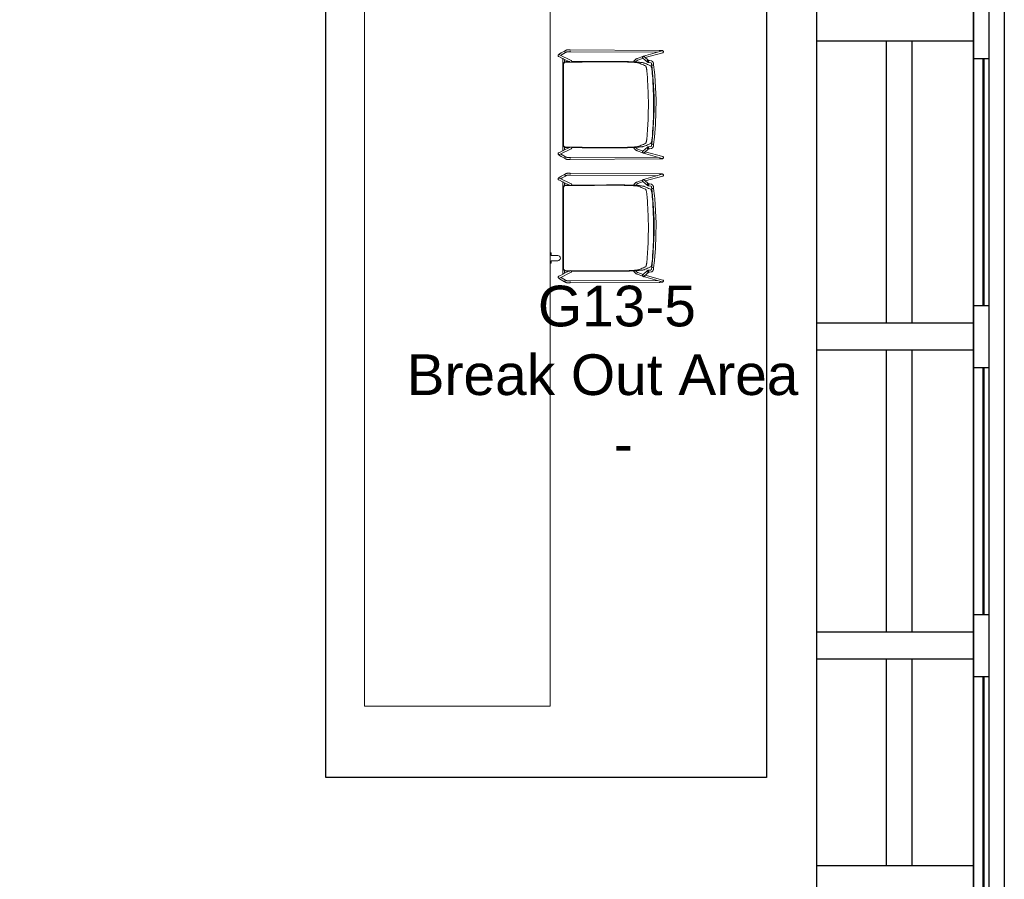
# Model space of a CAD drawing. Header units: inches. Extents: x -1 to 4727, y -3 to 1727.
# Tile 153 of 163: x 4536 to 4727, y 757 to 924. Entities that reach past the tile are written whole.
import ezdxf

# ---------------------------------------------------------------- set-up
doc = ezdxf.new("R2010")
doc.units = ezdxf.units.IN
doc.header["$LTSCALE"] = 42
doc.header["$MEASUREMENT"] = 0
doc.layers.get('0').update_dxf_attribs({"linetype": 'CONTINUOUS'})
for name, color, linetype in [('A-GLAZ', 8, 'CONTINUOUS'), ('A-WALL', 7, 'CONTINUOUS'), ('I-FURN', 8, 'CONTINUOUS'), ('I-FURN-CHAR', 9, 'CONTINUOUS'), ('Room Names & IDs', 7, 'CONTINUOUS'), ('triGrossAreaLayer', 7, 'CONTINUOUS'), ('triLabelLayer', 7, 'CONTINUOUS'), ('triMeasuredGrossAreaLayer', 7, 'CONTINUOUS'), ('triSpaceLayer', 7, 'CONTINUOUS')]:
    doc.layers.add(name, color=color, linetype=linetype)
doc.styles.add('PDF Helvetica', font='Helvetica.ttf')
doc.styles.get("Standard").update_dxf_attribs({"font": 'romans.shx'})

# ---------------------------------------------------------------- blocks, each defined once
blk = doc.blocks.new('CISCO Breakout Counter - CISCO Breakout Counter-V329-FURNITURE PLAN - FLOOR 09 - EAST')
at = {"lineweight": 9}
for p, q in [((66.74, 12), (-89.26, 12)), ((-89.26, 12), (-89.26, -24)), ((66.74, -24), (66.74, 12)), ((-89.26, -24), (66.74, -24)), ((-3.26, -24), (-3.26, -24.25)), ((-3.26, -24.25), (-2.76, -24.25)), ((-2.76, -24.25), (-2.76, -25.5)), ((-1.76, -25.5), (-1.76, -24.25)), ((-1.76, -24.25), (-1.26, -24.25)), ((-1.26, -24.25), (-1.26, -24))]:
    blk.add_line(p, q, dxfattribs=at)
blk.add_arc((-2.26, -25.5), 0.5, 180, 360, dxfattribs=at)
blk = doc.blocks.new('Hightower_Alo_Counter_Stool - Hightower_Alo_Counter_Stool-4334188-FURNITURE PLAN - FLOOR 09 - EAST')
at = {"lineweight": 9}
for p, q in [((-10.42, 10.05), (-10.52, 9.88)), ((-10.06, 10.69), (-10.42, 10.05)), ((-10.42, 10.05), (-10.14, 9.89)), ((-10.36, 10.01), (-10.42, 10.05)), ((-10.24, 9.95), (-10.33, 9.99)), ((-10.1, 9.86), (-10.24, 9.95)), ((-10.19, 9.7), (-10.1, 9.86)), ((-10.1, 9.86), (-9.73, 10.5)), ((-9.71, 11.05), (-9.71, 11.04)), ((-9.7, 11.02), (-8.58, 8.77)), ((-8.93, 10.31), (-9.36, 11.18)), ((9.02, 10.39), (-9.02, 10.39)), ((-8.24, 8.93), (-8.92, 10.29)), ((-8.8, 10.05), (-8.19, 10.05)), ((-8.35, 8.99), (-8.35, 9.76)), ((-7.77, 10.26), (-7.85, 10.26)), ((7.85, 10.26), (7.77, 10.26)), ((8.22, 10.05), (8.8, 10.05)), ((8.92, 10.29), (8.24, 8.93)), ((8.35, 9.76), (8.35, 8.99)), ((8.58, 8.77), (9.7, 11.02)), ((9.36, 11.18), (8.93, 10.31)), ((9.71, 11.04), (9.71, 11.05)), ((9.73, 10.5), (10.1, 9.86)), ((10.42, 10.05), (10.06, 10.69)), ((10.24, 9.95), (10.1, 9.86)), ((10.1, 9.86), (10.19, 9.7)), ((10.14, 9.89), (10.42, 10.05)), ((10.33, 9.99), (10.24, 9.95)), ((10.42, 10.05), (10.36, 10.01)), ((10.52, 9.88), (10.42, 10.05)), ((-10.64, 9.41), (-10.64, 8.94)), ((-10.64, 8.94), (-10.55, -8.36)), ((-10.26, 8.94), (-10.36, 8.94)), ((-10.26, 8.94), (-10.26, 9.41)), ((-10.17, -7.92), (-10.26, 8.94)), ((10.26, 8.94), (10.17, -7.92)), ((10.26, 9.41), (10.26, 8.94)), ((10.36, 8.94), (10.26, 8.94)), ((10.55, -8.36), (10.64, 8.94)), ((10.64, 8.94), (10.64, 9.41)), ((-9.44, -5.31), (-10.46, -8.92)), ((-10.09, -9.02), (-9.14, -5.63)), ((-9.39, -5.2), (-9.42, -5.27)), ((-8.94, -4.04), (-9.36, -5.18)), ((-9.35, -5.41), (-9.34, -5.42)), ((-9.34, -5.42), (-8.54, -6.31)), ((-9.06, -5.18), (-9.06, -5.16)), ((-8.26, -6.06), (-9.06, -5.17)), ((-9.02, -5.23), (-8.62, -4.16)), ((9.06, -5.17), (8.26, -6.06)), ((8.54, -6.31), (9.34, -5.42)), ((8.62, -4.16), (9.01, -5.22)), ((9.36, -5.18), (8.94, -4.04)), ((9.06, -5.16), (9.06, -5.18)), ((9.14, -5.63), (10.09, -9.02)), ((9.34, -5.42), (9.35, -5.41)), ((9.42, -5.27), (9.39, -5.2)), ((10.46, -8.92), (9.44, -5.31)), ((-8.57, -6.26), (-8.57, -6.27)), ((-8.56, -6.37), (-8.56, -6.4)), ((-8.56, -6.4), (-8.52, -6.77)), ((-8.22, -6.12), (-8.23, -6.11)), ((-8.18, -6.37), (-8.19, -6.33)), ((-8.15, -6.73), (-8.18, -6.37)), ((-7.87, -7.24), (-7.76, -7.25)), ((-7.72, -6.88), (-7.83, -6.87)), ((-7.71, -7.25), (-7.67, -6.88)), ((-7.71, -7.25), (-6.28, -7.4)), ((-7.65, -6.88), (-7.69, -6.88)), ((-7.69, -7.26), (-7.65, -7.26)), ((-6.24, -7.03), (-7.67, -6.88)), ((-7.65, -6.91), (-7.65, -6.99)), ((-7.65, -7.13), (-7.65, -7.17)), ((-7.65, -7.17), (-7.65, -7.21)), ((7.67, -6.88), (6.24, -7.03)), ((6.28, -7.4), (7.71, -7.25)), ((7.69, -6.88), (7.65, -6.88)), ((7.65, -6.99), (7.65, -6.91)), ((7.65, -7.17), (7.65, -7.13)), ((7.65, -7.21), (7.65, -7.17)), ((7.65, -7.26), (7.69, -7.26)), ((7.67, -6.88), (7.71, -7.25)), ((7.83, -6.87), (7.72, -6.88)), ((7.76, -7.25), (7.87, -7.24)), ((8.18, -6.37), (8.15, -6.73)), ((8.19, -6.33), (8.18, -6.37)), ((8.23, -6.11), (8.22, -6.12)), ((8.52, -6.77), (8.56, -6.4)), ((8.56, -6.4), (8.56, -6.37)), ((8.57, -6.27), (8.57, -6.26)), ((-10.14, -9.09), (-10.13, -9.08)), ((10.13, -9.08), (10.14, -9.09))]:
    blk.add_line(p, q, dxfattribs=at)
at = {"lineweight": 9, "flags": 128}
for points in [[(-10.52, 9.88), (-10.54, 9.85), (-10.55, 9.81), (-10.57, 9.78), (-10.58, 9.75), (-10.59, 9.71), (-10.6, 9.67), (-10.61, 9.64), (-10.62, 9.6), (-10.63, 9.56), (-10.63, 9.53), (-10.64, 9.49), (-10.64, 9.45), (-10.64, 9.41), (-10.64, 9.41)], [(-10.26, 9.41), (-10.26, 9.44), (-10.26, 9.46), (-10.26, 9.48), (-10.26, 9.5), (-10.25, 9.53), (-10.25, 9.55), (-10.24, 9.57), (-10.24, 9.59), (-10.23, 9.61), (-10.22, 9.63), (-10.21, 9.65), (-10.2, 9.67), (-10.19, 9.69), (-10.19, 9.7)], [(-9.45, 11.27), (-9.52, 11.3), (-9.58, 11.3), (-9.62, 11.28), (-9.65, 11.27), (-9.67, 11.26), (-9.68, 11.25), (-9.69, 11.23), (-9.7, 11.22), (-9.71, 11.21), (-9.72, 11.2), (-9.73, 11.19), (-9.74, 11.18), (-9.75, 11.17), (-9.76, 11.16), (-9.77, 11.15), (-9.78, 11.13), (-9.79, 11.12), (-9.8, 11.1), (-9.81, 11.09), (-9.82, 11.07), (-9.83, 11.06), (-9.84, 11.04), (-9.85, 11.02), (-9.87, 11), (-9.88, 10.99), (-9.89, 10.97), (-9.9, 10.95), (-9.91, 10.93), (-9.93, 10.91), (-9.94, 10.89), (-9.95, 10.87), (-9.97, 10.85), (-9.98, 10.83), (-9.99, 10.8), (-10, 10.78), (-10.02, 10.76), (-10.03, 10.74), (-10.04, 10.72), (-10.05, 10.69), (-10.06, 10.69)], [(-9.58, 10.76), (-9.59, 10.74), (-9.6, 10.73), (-9.61, 10.71), (-9.62, 10.69), (-9.64, 10.67), (-9.65, 10.65), (-9.66, 10.63), (-9.67, 10.61), (-9.68, 10.59), (-9.7, 10.57), (-9.71, 10.55), (-9.72, 10.52), (-9.73, 10.5)], [(-9.45, 11.27), (-9.38, 11.22), (-9.36, 11.17)], [(-8.28, 9.76), (-8.28, 8.18), (-8.28, 6.61)], [(8.28, 6.61), (8.28, 8.18), (8.28, 9.76)], [(9.45, 11.27), (9.38, 11.22), (9.36, 11.17)], [(9.45, 11.27), (9.52, 11.3), (9.58, 11.3), (9.62, 11.28), (9.65, 11.27), (9.67, 11.26), (9.68, 11.25), (9.69, 11.23), (9.7, 11.22), (9.71, 11.21), (9.72, 11.2), (9.73, 11.19), (9.74, 11.18), (9.75, 11.17), (9.76, 11.16), (9.77, 11.15), (9.78, 11.13), (9.79, 11.12), (9.8, 11.1), (9.81, 11.09), (9.82, 11.07), (9.83, 11.06), (9.84, 11.04), (9.85, 11.02), (9.87, 11), (9.88, 10.99), (9.89, 10.97), (9.9, 10.95), (9.91, 10.93), (9.93, 10.91), (9.94, 10.89), (9.95, 10.87), (9.97, 10.85), (9.98, 10.83), (9.99, 10.8), (10, 10.78), (10.02, 10.76), (10.03, 10.74), (10.04, 10.72), (10.05, 10.69), (10.06, 10.69)], [(9.58, 10.76), (9.59, 10.74), (9.6, 10.73), (9.61, 10.71), (9.62, 10.69), (9.64, 10.67), (9.65, 10.65), (9.66, 10.63), (9.67, 10.61), (9.68, 10.59), (9.7, 10.57), (9.71, 10.55), (9.72, 10.52), (9.73, 10.5)], [(10.19, 9.7), (10.2, 9.68), (10.21, 9.66), (10.22, 9.64), (10.23, 9.61), (10.24, 9.59), (10.24, 9.57), (10.25, 9.55), (10.25, 9.53), (10.26, 9.51), (10.26, 9.48), (10.26, 9.46), (10.26, 9.44), (10.26, 9.42), (10.26, 9.41)], [(10.64, 9.41), (10.64, 9.45), (10.64, 9.49), (10.63, 9.53), (10.63, 9.56), (10.62, 9.6), (10.61, 9.64), (10.6, 9.67), (10.59, 9.71), (10.58, 9.74), (10.57, 9.78), (10.55, 9.81), (10.54, 9.85), (10.52, 9.88), (10.52, 9.88)], [(-8.58, 8.77), (-8.54, 8.72), (-8.51, 8.7), (-8.49, 8.68), (-8.47, 8.67), (-8.46, 8.67), (-8.45, 8.66), (-8.44, 8.66), (-8.43, 8.66), (-8.42, 8.66), (-8.41, 8.65), (-8.4, 8.65), (-8.39, 8.65), (-8.38, 8.65), (-8.37, 8.65), (-8.35, 8.65), (-8.34, 8.64), (-8.33, 8.64), (-8.32, 8.64), (-8.31, 8.64), (-8.3, 8.64)], [(-8.36, 6.61), (-8.35, 8.18), (-8.35, 8.65)], [(-8.34, 9.02), (-8.34, 9.02), (-8.34, 9.02), (-8.33, 9.02), (-8.33, 9.02), (-8.32, 9.02), (-8.32, 9.02), (-8.31, 9.02), (-8.3, 9.02), (-8.3, 9.02)], [(8.34, 9.02), (8.34, 9.02), (8.34, 9.02), (8.33, 9.02), (8.33, 9.02), (8.32, 9.02), (8.32, 9.02), (8.31, 9.02), (8.3, 9.02), (8.3, 9.02)], [(8.58, 8.77), (8.54, 8.72), (8.51, 8.7), (8.49, 8.68), (8.47, 8.67), (8.46, 8.67), (8.45, 8.66), (8.44, 8.66), (8.43, 8.66), (8.42, 8.66), (8.41, 8.65), (8.4, 8.65), (8.39, 8.65), (8.38, 8.65), (8.37, 8.65), (8.35, 8.65), (8.34, 8.64), (8.33, 8.64), (8.32, 8.64), (8.31, 8.64), (8.3, 8.64)], [(8.35, 8.65), (8.35, 8.18), (8.36, 6.61)], [(-8.37, -0.49), (-8.37, 1.87), (-8.36, 4.24), (-8.36, 6.61)], [(-8.28, 6.61), (-8.29, 4.22), (-8.3, 1.84), (-8.3, -0.54)], [(8.3, -0.54), (8.3, 1.84), (8.29, 4.22), (8.28, 6.61)], [(8.36, 6.61), (8.36, 4.24), (8.37, 1.87), (8.37, -0.49)], [(-8.31, -3.38), (-8.35, -3.4), (-8.39, -3.42), (-8.43, -3.44), (-8.47, -3.46), (-8.51, -3.49), (-8.55, -3.52), (-8.59, -3.55), (-8.62, -3.58), (-8.66, -3.61), (-8.69, -3.64), (-8.72, -3.68), (-8.75, -3.71), (-8.78, -3.75), (-8.81, -3.79), (-8.84, -3.83), (-8.86, -3.87), (-8.88, -3.91), (-8.9, -3.95), (-8.92, -3.99), (-8.94, -4.03), (-8.94, -4.04)], [(-8.62, -4.16), (-8.61, -4.13), (-8.6, -4.1), (-8.58, -4.07), (-8.57, -4.04), (-8.55, -4.02), (-8.53, -3.99), (-8.51, -3.96), (-8.49, -3.93), (-8.47, -3.91), (-8.45, -3.88), (-8.43, -3.86), (-8.4, -3.84), (-8.38, -3.82), (-8.35, -3.8), (-8.32, -3.78), (-8.3, -3.76)], [(8.29, -3.75), (8.32, -3.77), (8.34, -3.79), (8.37, -3.81), (8.4, -3.83), (8.42, -3.86), (8.44, -3.88), (8.47, -3.9), (8.49, -3.93), (8.51, -3.95), (8.53, -3.98), (8.55, -4.01), (8.56, -4.04), (8.58, -4.07), (8.59, -4.1), (8.61, -4.13), (8.62, -4.16), (8.62, -4.16)], [(8.94, -4.04), (8.93, -4), (8.91, -3.96), (8.89, -3.92), (8.87, -3.87), (8.84, -3.83), (8.82, -3.8), (8.79, -3.76), (8.76, -3.72), (8.73, -3.68), (8.7, -3.65), (8.67, -3.62), (8.63, -3.58), (8.6, -3.55), (8.56, -3.52), (8.52, -3.5), (8.48, -3.47), (8.44, -3.44), (8.4, -3.42), (8.36, -3.4), (8.32, -3.38)], [(-9.21, -5.1), (-9.31, -5.12), (-9.36, -5.16), (-9.38, -5.2), (-9.39, -5.2)], [(-9.21, -5.1), (-9.12, -5.12), (-9.07, -5.16), (-9.06, -5.16)], [(9.21, -5.1), (9.12, -5.12), (9.07, -5.16), (9.06, -5.16)], [(9.21, -5.1), (9.31, -5.12), (9.36, -5.16), (9.38, -5.2), (9.39, -5.2)], [(-8.57, -6.25), (-8.57, -6.26), (-8.57, -6.26), (-8.57, -6.27), (-8.57, -6.28), (-8.57, -6.29), (-8.57, -6.31), (-8.56, -6.32), (-8.56, -6.34), (-8.56, -6.36), (-8.56, -6.37)], [(-8.52, -6.77), (-8.52, -6.79), (-8.51, -6.82), (-8.5, -6.84), (-8.49, -6.87), (-8.48, -6.89), (-8.47, -6.92), (-8.46, -6.94), (-8.45, -6.96), (-8.43, -6.98), (-8.41, -7), (-8.4, -7.02), (-8.38, -7.03), (-8.36, -7.05), (-8.34, -7.07), (-8.32, -7.08), (-8.3, -7.1), (-8.28, -7.11), (-8.26, -7.12), (-8.23, -7.14), (-8.21, -7.15), (-8.19, -7.16), (-8.16, -7.17), (-8.14, -7.18), (-8.11, -7.19), (-8.09, -7.2), (-8.06, -7.2), (-8.04, -7.21), (-8.01, -7.22), (-7.98, -7.22), (-7.96, -7.23), (-7.93, -7.23), (-7.9, -7.24), (-7.88, -7.24), (-7.87, -7.24)], [(-8.22, -6.12), (-8.22, -6.14), (-8.21, -6.16), (-8.21, -6.17), (-8.2, -6.19), (-8.2, -6.21), (-8.2, -6.23), (-8.2, -6.24), (-8.19, -6.26), (-8.19, -6.28), (-8.19, -6.31), (-8.19, -6.33), (-8.19, -6.33)], [(-8.15, -6.73), (-8.15, -6.73), (-8.15, -6.73), (-8.15, -6.73), (-8.15, -6.73), (-8.14, -6.74), (-8.14, -6.74), (-8.14, -6.74), (-8.14, -6.75), (-8.13, -6.75), (-8.13, -6.75), (-8.12, -6.76), (-8.12, -6.77), (-8.11, -6.77), (-8.1, -6.78), (-8.09, -6.78), (-8.08, -6.79), (-8.07, -6.8), (-8.06, -6.8), (-8.05, -6.81), (-8.04, -6.81), (-8.02, -6.82), (-8.01, -6.83), (-8, -6.83), (-7.98, -6.84), (-7.96, -6.84), (-7.95, -6.85), (-7.93, -6.85), (-7.91, -6.85), (-7.9, -6.86), (-7.88, -6.86), (-7.86, -6.86), (-7.84, -6.87), (-7.83, -6.87)], [(-7.76, -7.25), (-7.74, -7.25), (-7.73, -7.25), (-7.71, -7.26), (-7.7, -7.26), (-7.69, -7.26)], [(-7.72, -6.88), (-7.71, -6.88), (-7.7, -6.88), (-7.7, -6.88), (-7.69, -6.88), (-7.69, -6.88)], [(-6.28, -7.4), (-3.88, -7.6), (-1.48, -7.71), (0.93, -7.72), (3.33, -7.64), (5.74, -7.46), (6.28, -7.4)], [(6.24, -7.03), (3.86, -7.23), (1.47, -7.34), (-0.92, -7.35), (-3.31, -7.26), (-5.7, -7.08), (-6.24, -7.03)], [(7.72, -6.88), (7.71, -6.88), (7.7, -6.88), (7.7, -6.88), (7.69, -6.88), (7.69, -6.88)], [(7.76, -7.25), (7.74, -7.25), (7.73, -7.25), (7.71, -7.26), (7.7, -7.26), (7.69, -7.26)], [(8.15, -6.73), (8.15, -6.73), (8.15, -6.73), (8.15, -6.73), (8.15, -6.73), (8.14, -6.74), (8.14, -6.74), (8.14, -6.74), (8.14, -6.75), (8.13, -6.75), (8.13, -6.75), (8.12, -6.76), (8.12, -6.77), (8.11, -6.77), (8.1, -6.78), (8.09, -6.78), (8.08, -6.79), (8.07, -6.8), (8.06, -6.8), (8.05, -6.81), (8.04, -6.81), (8.02, -6.82), (8.01, -6.83), (8, -6.83), (7.98, -6.84), (7.96, -6.84), (7.95, -6.85), (7.93, -6.85), (7.91, -6.85), (7.9, -6.86), (7.88, -6.86), (7.86, -6.86), (7.84, -6.87), (7.83, -6.87)], [(8.52, -6.77), (8.52, -6.79), (8.51, -6.82), (8.5, -6.84), (8.49, -6.87), (8.48, -6.89), (8.47, -6.92), (8.46, -6.94), (8.45, -6.96), (8.43, -6.98), (8.41, -7), (8.4, -7.02), (8.38, -7.03), (8.36, -7.05), (8.34, -7.07), (8.32, -7.08), (8.3, -7.1), (8.28, -7.11), (8.26, -7.12), (8.23, -7.14), (8.21, -7.15), (8.19, -7.16), (8.16, -7.17), (8.14, -7.18), (8.11, -7.19), (8.09, -7.2), (8.06, -7.2), (8.04, -7.21), (8.01, -7.22), (7.98, -7.22), (7.96, -7.23), (7.93, -7.23), (7.9, -7.24), (7.88, -7.24), (7.87, -7.24)], [(8.22, -6.12), (8.22, -6.14), (8.21, -6.16), (8.21, -6.17), (8.2, -6.19), (8.2, -6.21), (8.2, -6.23), (8.2, -6.24), (8.19, -6.26), (8.19, -6.28), (8.19, -6.31), (8.19, -6.33), (8.19, -6.33)], [(8.57, -6.25), (8.57, -6.26), (8.57, -6.26), (8.57, -6.27), (8.57, -6.28), (8.57, -6.29), (8.57, -6.31), (8.56, -6.32), (8.56, -6.34), (8.56, -6.36), (8.56, -6.37)], [(-10.29, -9.17), (-10.36, -9.16), (-10.41, -9.13), (-10.44, -9.1), (-10.46, -9.08), (-10.47, -9.06), (-10.48, -9.04), (-10.48, -9.02), (-10.49, -9.01), (-10.49, -8.99), (-10.5, -8.98), (-10.5, -8.97), (-10.5, -8.95), (-10.51, -8.94), (-10.51, -8.92), (-10.51, -8.9), (-10.52, -8.89), (-10.52, -8.87), (-10.52, -8.85), (-10.52, -8.83), (-10.52, -8.81), (-10.53, -8.79), (-10.53, -8.77), (-10.53, -8.75), (-10.53, -8.73), (-10.53, -8.71), (-10.54, -8.69), (-10.54, -8.66), (-10.54, -8.64), (-10.54, -8.62), (-10.54, -8.59), (-10.54, -8.57), (-10.54, -8.54), (-10.54, -8.52), (-10.54, -8.49), (-10.54, -8.47), (-10.55, -8.44), (-10.55, -8.42), (-10.55, -8.39), (-10.55, -8.37), (-10.55, -8.36)], [(-10.29, -9.17), (-10.22, -9.16), (-10.17, -9.13), (-10.14, -9.1), (-10.14, -9.09)], [(10.29, -9.17), (10.22, -9.16), (10.17, -9.13), (10.14, -9.1), (10.14, -9.09)], [(10.29, -9.17), (10.36, -9.16), (10.41, -9.13), (10.44, -9.1), (10.46, -9.08), (10.47, -9.06), (10.48, -9.04), (10.48, -9.02), (10.49, -9.01), (10.49, -8.99), (10.5, -8.98), (10.5, -8.97), (10.5, -8.95), (10.51, -8.94), (10.51, -8.92), (10.51, -8.9), (10.52, -8.89), (10.52, -8.87), (10.52, -8.85), (10.52, -8.83), (10.52, -8.81), (10.53, -8.79), (10.53, -8.77), (10.53, -8.75), (10.53, -8.73), (10.53, -8.71), (10.54, -8.69), (10.54, -8.66), (10.54, -8.64), (10.54, -8.62), (10.54, -8.59), (10.54, -8.57), (10.54, -8.54), (10.54, -8.52), (10.54, -8.49), (10.54, -8.47), (10.55, -8.44), (10.55, -8.42), (10.55, -8.39), (10.55, -8.37), (10.55, -8.36)]]:
    blk.add_lwpolyline(points, dxfattribs=at)
at = {"lineweight": 9}
for centre, major_axis, ratio, start_param, end_param in [((-9.53, 11.1), (0.177, 0.061), 0.992906, 1.505118, 2.814115), ((-9.53, 11.1), (0.168, 0.084), 0.994858, 2.156432, 2.68003), ((-9.53, 11.1), (0.168, 0.084), 0.994858, 2.68003, 3.203629), ((-9.53, 11.1), (0.177, 0.061), 0.992906, 3.075914, 3.337714), ((-9.53, 11.1), (0.168, 0.084), 0.994858, 0.323836, 1.632833), ((9.53, 11.1), (-0.168, 0.084), 0.994858, 4.650352, 5.69755), ((9.53, 11.1), (-0.177, 0.061), 0.992906, 3.46907, 4.778067), ((9.53, 11.1), (-0.168, 0.084), 0.994858, 3.603155, 4.126754), ((9.53, 11.1), (-0.168, 0.084), 0.994858, 3.079556, 3.603155), ((9.53, 11.1), (-0.177, 0.061), 0.992906, 2.945472, 3.207271), ((-10.45, 8.94), (0.187, 0.001), 0.000559, 3.141593, 3.245089), ((-10.45, 8.94), (0.187, 0.001), 0.000559, 3.768688, 4.292287), ((-10.45, 8.94), (0.187, 0.001), 0.000559, 5.077685, 5.339484), ((-10.45, 8.94), (0.187, 0.001), 0.000559, 6.124882, 6.386682), ((10.45, 8.94), (-0.187, 0.001), 0.000559, 6.179689, 6.441488), ((10.45, 8.94), (-0.187, 0.001), 0.000559, 0.943701, 1.2055), ((10.45, 8.94), (-0.187, 0.001), 0.000559, 1.990899, 2.514497), ((10.45, 8.94), (-0.187, 0.001), 0.000559, 3.038096, 3.141593), ((-9.26, -5.36), (-0.18, 0.051), 0.988411, 0.010163, 0.271962), ((-9.26, -5.36), (-0.18, 0.051), 0.988411, 0.271962, 1.842759), ((-9.26, -5.36), (-0.165, 0.089), 0.989077, 5.999821, 6.52342), ((-9.26, -5.36), (-0.18, 0.051), 0.988411, 5.769749, 6.283185), ((-9.2, -5.3), (0.139, 0.125), 0.993857, 0.055785, 2.411979), ((-9.2, -5.3), (0.139, 0.125), 0.993857, 2.411979, 3.197377), ((-9.2, -5.3), (0.142, 0.122), 0.994097, 2.952676, 3.214475), ((9.2, -5.3), (-0.139, 0.125), 0.993857, 3.871206, 6.227401), ((9.2, -5.3), (-0.142, 0.122), 0.994097, 5.948503, 6.045673), ((9.26, -5.36), (0.18, 0.051), 0.988411, 4.440427, 6.011223), ((9.2, -5.3), (-0.139, 0.125), 0.993857, 3.085808, 3.871206), ((9.2, -5.3), (-0.142, 0.122), 0.994097, 3.06871, 3.330509), ((9.26, -5.36), (0.165, 0.089), 0.989077, 6.042951, 6.56655), ((9.26, -5.36), (0.18, 0.051), 0.988411, 0, 0.513436), ((9.26, -5.36), (0.18, 0.051), 0.988411, 6.011223, 6.273022), ((-8.4, -6.18), (0.139, 0.125), 0.993857, 0, 2.411979), ((-8.4, -6.18), (0.139, 0.125), 0.993857, 2.411979, 3.141593), ((-8.4, -6.18), (0.173, 0.073), 0.988515, 2.998862, 3.52246), ((-8.37, -6.38), (0.187, 0.017), 0.830705, 1.987348, 3.296345), ((-8.37, -6.38), (0.187, 0.019), 0.830378, 6.200126, 9.341719), ((-8.37, -6.38), (0.187, 0.019), 0.830378, 3.058533, 3.320333), ((-8.37, -6.38), (0.187, 0.017), 0.830705, 5.914339, 7.223336), ((-8.4, -6.18), (0.139, 0.125), 0.993857, 5.553572, 6.077171), ((-8.4, -6.18), (0.173, 0.073), 0.988515, 5.616855, 6.140454), ((-8.4, -6.18), (0.139, 0.125), 0.993857, 5.291773, 5.553572), ((-8.37, -6.38), (0.187, 0.019), 0.830378, 5.938327, 6.200126), ((8.37, -6.38), (-0.187, 0.017), 0.830705, 5.343034, 6.652031), ((8.37, -6.38), (-0.187, 0.019), 0.830378, 3.224652, 6.366245), ((8.37, -6.38), (-0.187, 0.019), 0.830378, 0.083059, 0.344859), ((8.4, -6.18), (-0.139, 0.125), 0.993857, 3.871206, 7.012799), ((8.4, -6.18), (-0.173, 0.073), 0.988515, 0.142731, 0.66633), ((8.4, -6.18), (-0.139, 0.125), 0.993857, 0.729613, 0.991413), ((8.37, -6.38), (-0.187, 0.017), 0.830705, 2.98684, 4.295837), ((8.4, -6.18), (-0.139, 0.125), 0.993857, 3.141593, 3.871206), ((8.37, -6.38), (-0.187, 0.019), 0.830378, 2.962853, 3.224652), ((-10.27, -8.97), (-0.18, 0.051), 0.988411, 0.010163, 0.271962), ((-10.27, -8.97), (-0.18, 0.051), 0.988411, 0.271962, 1.05736), ((-10.27, -8.97), (-0.147, 0.116), 0.986456, 1.466745, 1.728545), ((-10.27, -8.97), (-0.18, 0.051), 0.988411, 1.31916, 3.151756), ((-10.27, -8.97), (-0.147, 0.116), 0.986456, 3.037542, 3.141593), ((10.27, -8.97), (0.18, 0.051), 0.988411, 3.13143, 4.440427), ((10.27, -8.97), (0.147, 0.116), 0.986456, 3.141593, 3.245644), ((10.27, -8.97), (0.18, 0.051), 0.988411, 4.702226, 5.225825), ((10.27, -8.97), (0.147, 0.116), 0.986456, 4.554641, 4.81644), ((10.27, -8.97), (0.18, 0.051), 0.988411, 5.487624, 6.011223), ((10.27, -8.97), (0.18, 0.051), 0.988411, 6.011223, 6.273022)]:
    blk.add_ellipse(centre, major_axis=major_axis, ratio=ratio, start_param=start_param, end_param=end_param, dxfattribs=at)
for points, knots in [([(-9.02, 10.39), (-9.02, 10.39), (-9.02, 10.39), (-9.02, 10.39), (-9.02, 10.39), (-9.01, 10.39), (-9.01, 10.38), (-9, 10.38), (-9, 10.38), (-8.99, 10.37), (-8.98, 10.37), (-8.98, 10.36), (-8.97, 10.36), (-8.96, 10.35), (-8.96, 10.34), (-8.95, 10.34), (-8.94, 10.33), (-8.94, 10.32), (-8.93, 10.31), (-8.93, 10.31), (-8.92, 10.3), (-8.92, 10.29), (-8.91, 10.28), (-8.91, 10.27), (-8.9, 10.26), (-8.9, 10.25), (-8.9, 10.25)], [0, 0, 0, 0, 0.0357143, 0.0714286, 0.1071429, 0.1339286, 0.1607143, 0.2142857, 0.25, 0.2767857, 0.3035714, 0.3571429, 0.3928571, 0.4285714, 0.4642857, 0.5, 0.5357143, 0.5714286, 0.6071429, 0.6428571, 0.6785714, 0.7142857, 0.75, 0.7857143, 0.8214286, 0.8571429, 0.8571429, 0.8571429, 0.8571429]), ([(-8.35, 9.76), (-8.35, 9.84), (-8.32, 9.95), (-8.24, 10.08), (-8.15, 10.17), (-8.01, 10.24), (-7.9, 10.26), (-7.85, 10.26)], [0, 0, 0, 0, 0.285714, 0.428571, 0.571429, 0.785714, 1, 1, 1, 1]), ([(-7.77, 10.26), (-7.85, 10.26), (-7.96, 10.24), (-8.09, 10.16), (-8.18, 10.06), (-8.26, 9.93), (-8.28, 9.82), (-8.28, 9.76)], [0, 0, 0, 0, 0.285714, 0.428571, 0.571429, 0.785714, 1, 1, 1, 1]), ([(8.28, 9.76), (8.28, 9.84), (8.25, 9.95), (8.17, 10.08), (8.08, 10.17), (7.94, 10.24), (7.83, 10.26), (7.77, 10.26)], [0, 0, 0, 0, 0.285714, 0.428571, 0.571429, 0.785714, 1, 1, 1, 1]), ([(7.85, 10.26), (7.92, 10.26), (8.03, 10.24), (8.16, 10.16), (8.25, 10.06), (8.33, 9.93), (8.35, 9.82), (8.35, 9.76)], [0, 0, 0, 0, 0.285714, 0.428571, 0.571429, 0.785714, 1, 1, 1, 1]), ([(8.9, 10.25), (8.9, 10.25), (8.9, 10.26), (8.91, 10.27), (8.91, 10.28), (8.92, 10.29), (8.92, 10.3), (8.93, 10.31), (8.93, 10.31), (8.94, 10.32), (8.94, 10.33), (8.95, 10.34), (8.96, 10.34), (8.96, 10.35), (8.97, 10.35), (8.97, 10.36), (8.98, 10.36), (8.98, 10.37), (8.99, 10.37), (8.99, 10.37), (9, 10.38), (9.01, 10.38), (9.01, 10.39), (9.02, 10.39), (9.02, 10.39), (9.02, 10.39), (9.02, 10.39)], [0.1428571, 0.1428571, 0.1428571, 0.1428571, 0.1785714, 0.2142857, 0.25, 0.2857143, 0.3214286, 0.3571429, 0.3928571, 0.4285714, 0.4642857, 0.5, 0.5357143, 0.5714286, 0.5982143, 0.625, 0.6517857, 0.6785714, 0.7053571, 0.7321429, 0.7857143, 0.8392857, 0.8660714, 0.8928571, 0.9464286, 1, 1, 1, 1]), ([(-8.09, -5.42), (-8.11, -5.36), (-8.14, -5.24), (-8.18, -4.98), (-8.22, -4.66), (-8.27, -4.16), (-8.31, -3.47), (-8.34, -2.74), (-8.36, -2.02), (-8.37, -1.27), (-8.37, -0.75), (-8.37, -0.49)], [-1, -1, -1, -1, -0.861111, -0.791667, -0.722222, -0.583333, -0.444444, -0.333333, -0.222222, -0.111111, 0, 0, 0, 0]), ([(8.37, -0.49), (8.37, -0.82), (8.37, -1.3), (8.36, -1.93), (8.35, -2.54), (8.32, -3.26), (8.28, -3.97), (8.24, -4.53), (8.19, -4.94), (8.14, -5.25), (8.1, -5.37), (8.09, -5.42)], [-1, -1, -1, -1, -0.861111, -0.791667, -0.722222, -0.583333, -0.444444, -0.333333, -0.222222, -0.111111, 0, 0, 0, 0]), ([(-6.56, -5.93), (-5.25, -6.05), (-2.63, -6.22), (1.75, -6.26), (4.81, -6.09), (6.56, -5.93)], [-1, -1, -1, -1, -0.7, -0.4, 0, 0, 0, 0]), ([(6.56, -6.95), (5.25, -7.07), (2.63, -7.23), (-1.75, -7.27), (-4.81, -7.11), (-6.56, -6.95)], [-1, -1, -1, -1, -0.7, -0.4, 0, 0, 0, 0])]:
    blk.add_open_spline(points, degree=3, knots=knots, dxfattribs=at)
for points in [[(-7.85, 10.26), (-7.82, 10.26), (-7.8, 10.26), (-7.77, 10.26)], [(0, 10.26), (-0.86, 10.26), (-2.59, 10.26), (-5.18, 10.26), (-6.91, 10.26), (-7.77, 10.26)], [(7.77, 10.26), (6.91, 10.26), (5.18, 10.26), (2.59, 10.26), (0.86, 10.26), (0, 10.26)], [(7.77, 10.26), (7.8, 10.26), (7.82, 10.26), (7.85, 10.26)], [(-8.3, -0.54), (-8.3, -0.77), (-8.3, -1.22), (-8.29, -1.89), (-8.27, -2.52), (-8.24, -3.09), (-8.21, -3.58), (-8.17, -3.98), (-8.12, -4.27), (-8.09, -4.39), (-8.07, -4.42)], [(8.07, -4.42), (8.09, -4.39), (8.12, -4.27), (8.17, -3.98), (8.21, -3.58), (8.24, -3.09), (8.27, -2.52), (8.29, -1.89), (8.3, -1.22), (8.3, -0.77), (8.3, -0.54)], [(-9.36, -5.17), (-9.36, -5.17), (-9.35, -5.16), (-9.35, -5.16), (-9.34, -5.16), (-9.34, -5.15), (-9.34, -5.15)], [(-9.32, -5.13), (-9.32, -5.13), (-9.31, -5.13), (-9.3, -5.12), (-9.29, -5.12)], [(-9.29, -5.12), (-9.28, -5.11), (-9.26, -5.11), (-9.23, -5.1), (-9.22, -5.1)], [(-9.22, -5.1), (-9.21, -5.1), (-9.19, -5.1), (-9.18, -5.1)], [(-7.53, -6.71), (-7.59, -6.57), (-7.71, -6.28), (-7.9, -5.85), (-8.02, -5.56), (-8.09, -5.42)], [(-8.07, -4.42), (-8.01, -4.57), (-7.89, -4.85), (-7.71, -5.27), (-7.59, -5.55), (-7.53, -5.69)], [(-7.53, -5.69), (-7.52, -5.71), (-7.49, -5.74), (-7.38, -5.78), (-7.23, -5.83), (-7.03, -5.87), (-6.8, -5.91), (-6.64, -5.92), (-6.56, -5.93)], [(6.56, -5.93), (6.64, -5.92), (6.8, -5.91), (7.03, -5.87), (7.23, -5.83), (7.38, -5.78), (7.49, -5.74), (7.52, -5.71), (7.53, -5.69)], [(7.53, -5.69), (7.59, -5.55), (7.71, -5.27), (7.89, -4.85), (8.01, -4.57), (8.07, -4.42)], [(8.09, -5.42), (8.02, -5.56), (7.9, -5.85), (7.71, -6.28), (7.59, -6.57), (7.53, -6.71)], [(9.18, -5.1), (9.19, -5.1), (9.21, -5.1), (9.22, -5.1)], [(9.22, -5.1), (9.23, -5.1), (9.26, -5.11), (9.28, -5.11), (9.29, -5.12)], [(9.29, -5.12), (9.3, -5.12), (9.31, -5.13), (9.32, -5.13), (9.32, -5.13)], [(9.34, -5.15), (9.34, -5.15), (9.34, -5.16), (9.35, -5.16), (9.35, -5.16), (9.36, -5.17), (9.36, -5.17)], [(-6.56, -6.95), (-6.64, -6.94), (-6.8, -6.92), (-7.03, -6.89), (-7.23, -6.84), (-7.38, -6.8), (-7.49, -6.75), (-7.52, -6.72), (-7.53, -6.71)], [(7.53, -6.71), (7.52, -6.72), (7.49, -6.75), (7.38, -6.8), (7.23, -6.84), (7.03, -6.89), (6.8, -6.92), (6.64, -6.94), (6.56, -6.95)]]:
    blk.add_open_spline(points, degree=3, dxfattribs=at)
blk = doc.blocks.new('EXT WALL')
at = {"layer": 'A-GLAZ'}
for p, q in [((5188.57, -404), (5188.57, 1288)), ((5191.63, 496), (5191.63, 508)), ((5188.57, 496), (5191.63, 496)), ((5190.44, 448), (5190.44, 496)), ((5190.63, 448), (5190.63, 496)), ((5191.63, 448), (5191.63, 496)), ((5191.63, 448), (5188.57, 448)), ((5191.63, 436), (5191.63, 448)), ((5188.57, 436), (5191.63, 436)), ((5190.44, 388), (5190.44, 436)), ((5190.63, 388), (5190.63, 436)), ((5191.63, 388), (5191.63, 436)), ((5191.63, 388), (5188.57, 388)), ((5191.63, 376), (5191.63, 388)), ((5188.57, 376), (5191.63, 376)), ((5190.44, 328), (5190.44, 376)), ((5190.63, 328), (5190.63, 376)), ((5191.63, 328), (5191.63, 376))]:
    blk.add_line(p, q, dxfattribs=at)
blk.add_lwpolyline([(2283.63, -420), (5175.63, -420), (5175.63, -412.75), (5184.38, -412.75), (5184.38, -404), (5191.63, -404), (5191.63, 1288), (5184.38, 1288), (5184.38, 1296.75), (5175.63, 1296.75), (5175.63, 1304), (2283.63, 1304)], dxfattribs=at)
at = {"layer": 'A-WALL'}
for p, q in [((5158.07, 550), (5158.07, 334)), ((5188.57, 499.37), (5158.07, 499.37)), ((5171.63, 499.37), (5171.63, 444.62)), ((5176.63, 499.37), (5176.63, 444.62)), ((5188.57, 444.62), (5158.07, 444.62)), ((5188.57, 439.37), (5158.07, 439.37)), ((5171.63, 439.37), (5171.63, 384.62)), ((5176.63, 439.37), (5176.63, 384.62)), ((5188.57, 384.62), (5158.07, 384.62)), ((5188.57, 379.37), (5158.07, 379.37)), ((5171.63, 379.37), (5171.63, 339.25)), ((5176.63, 379.37), (5176.63, 339.25)), ((5188.57, 339.25), (5158.07, 339.25))]:
    blk.add_line(p, q, dxfattribs=at)

msp = doc.modelspace()

# ---------------------------------------------------------------- linework, layer by layer
at = {"layer": 'triGrossAreaLayer'}
msp.add_lwpolyline([(1822, 1726.94), (4702, 1726.94), (4702, 1702), (4726.94, 1702), (4726.94, 22), (4702, 22), (4702, -2.94), (3810.86, -2.94), (1822, -2.94)], dxfattribs=at)
at = {"layer": 'triMeasuredGrossAreaLayer'}
msp.add_lwpolyline([(1828, 1720.94), (4696, 1720.94), (4696, 1696), (4720.94, 1696), (4720.94, 28)], dxfattribs=at)
at = {"layer": 'triSpaceLayer'}
msp.add_lwpolyline([(4595.18, 955.3), (4680.75, 955.3), (4680.75, 776.39), (4595.18, 776.39)], close=True, dxfattribs=at)

# ---------------------------------------------------------------- block references
at = {"layer": 'A-WALL'}
msp.add_blockref('EXT WALL', (-467.63, 420), dxfattribs=at)
at = {"layer": 'I-FURN', "rotation": 89.99999999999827}
msp.add_blockref('CISCO Breakout Counter - CISCO Breakout Counter-V329-FURNITURE PLAN - FLOOR 09 - EAST', (4614.73, 879.51), dxfattribs=at)
at = {"layer": 'I-FURN-CHAR', "rotation": 89.99999999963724}
for p in [(4651.59, 907.05), (4651.59, 883.09)]:
    msp.add_blockref('Hightower_Alo_Counter_Stool - Hightower_Alo_Counter_Stool-4334188-FURNITURE PLAN - FLOOR 09 - EAST', p, dxfattribs=at)

# ---------------------------------------------------------------- texts
at = {"layer": 'Room Names & IDs', "attachment_point": 4, "style": 'PDF Helvetica'}
for s, insert, char_height in [('G13-5', (4636.37, 867.89), 7.902), ('Break Out Area', (4610.88, 854.56), 7.9024), ('-', (4651.13, 841.23), 7.9)]:
    msp.add_mtext(s, dxfattribs=dict(at, insert=insert, char_height=char_height))
at = {"layer": 'triLabelLayer', "color": 7, "insert": (4637.97, 865.84), "char_height": 10, "attachment_point": 5}
msp.add_mtext('{\\fSansSerif;\\H0.01;}', dxfattribs=at)

doc.saveas('drawing.dxf')
